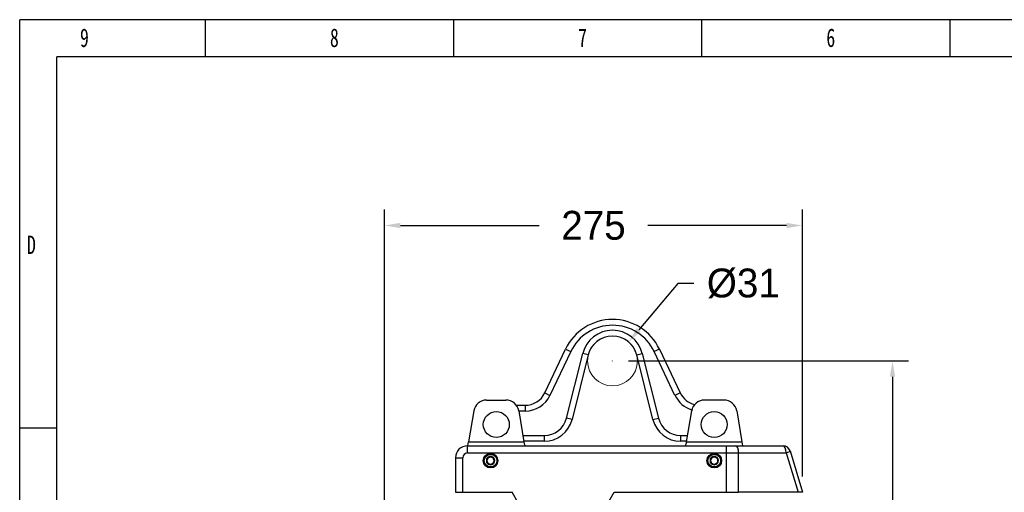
# Model space of a CAD drawing. Header units: millimetres. Extents: x 275 to 1805, y 43 to 1125.
# Tile 10 of 12: x 275 to 957, y 797 to 1125. Entities that reach past the tile are written whole.
import ezdxf
from ezdxf.lldxf.tags import DXFTag

# ---------------------------------------------------------------- set-up
doc = ezdxf.new("R2010")
doc.units = ezdxf.units.MM
doc.styles.add('样式 1', font='SimSun.ttf', dxfattribs={"width": 0.7, "height": 2.5})
tags = doc.linetypes.add('DASHED', pattern=[25.72, 12.86, -12.86]).pattern_tags.tags
tags[6:7] = [DXFTag(74, 4), DXFTag(75, 0), DXFTag(340, '0'), DXFTag(46, 0.0), DXFTag(50, 0.0), DXFTag(44, 0.0), DXFTag(45, 0.0)]
tags[4:5] = [DXFTag(74, 4), DXFTag(75, 0), DXFTag(340, '0'), DXFTag(46, 0.0), DXFTag(50, 0.0), DXFTag(44, 0.0), DXFTag(45, 0.0)]
doc.dimstyles.get("Standard").update_dxf_attribs({"dimtxt": 20, "dimasz": 11, "dimexe": 11, "dimexo": 11, "dimgap": 11, "dimtad": 0, "dimtih": 1, "dimtoh": 1, "dimdsep": 46, "dimtxsty": 'Standard', "dimcen": 0.09, "dimadec": 0, "dimazin": 0, "dimtfac": 1, "dimtofl": 0, "dimtmove": 0, "dimatfit": 3, "dimfxl": 0, "dimtolj": 1, "dimtzin": 0, "dimarcsym": 0})

# ---------------------------------------------------------------- blocks, each defined once
blk = doc.blocks.new('1')
at = {"lineweight": -3}
for p, q in [((4925.3, 1577.4), (2658, 1577.4)), ((2658, -25.8), (2658, 1577.4)), ((2848.9, 1539.2), (2848.9, 1577.4)), ((3103.6, 1539.2), (3103.6, 1577.4)), ((3358.4, 1539.2), (3358.4, 1577.4)), ((3613.2, 1539.2), (3613.2, 1577.4)), ((4887.1, 1539.2), (2696.2, 1539.2)), ((2696.2, 12.4), (2696.2, 1539.2)), ((2696.2, 1157.5), (2658, 1157.5))]:
    blk.add_line(p, q, dxfattribs=at)
at = {"lineweight": -3, "attachment_point": 1, "style": '样式 1'}
for s, insert, char_height, width in [('9', (2719.9, 1568.4), 19.1, 9.969), ('8', (2976.5, 1568.4), 19.1, 9.306), ('7', (3231.3, 1568.4), 19.1, 8.643), ('{\\fSimSun|b0|i0|c134|p2;6}', (3486.1, 1568.4), 19.085, 9.306), ('{\\fSimSun|b0|i0|c134|p2;D}', (2665.5, 1355.6), 19.085, 9.189)]:
    blk.add_mtext(s, dxfattribs=dict(at, insert=insert, char_height=char_height, width=width))
blk = doc.blocks.new('*D12')
at = {"color": 0, "lineweight": -2}
for p, q in [((527.37, 637.44), (527.37, 993.49)), ((816.96, 808.42), (816.96, 993.49)), ((538.37, 982.49), (634.5, 982.49)), ((805.96, 982.49), (709.83, 982.49))]:
    blk.add_line(p, q, dxfattribs=at)
at = {"color": 0, "lineweight": 18}
for points in [[(538.37, 984.32), (538.37, 980.65), (527.37, 982.49)], [(805.96, 984.32), (805.96, 980.65), (816.96, 982.49)]]:
    blk.add_solid(points, dxfattribs=at)
at = {"layer": 'Defpoints', "color": 0, "lineweight": 18}
for p in [(816.96, 982.49), (816.96, 797.42), (527.37, 626.44)]:
    blk.add_point(p, dxfattribs=at)
at = {"color": 0, "lineweight": 18, "insert": (672.16, 982.49), "char_height": 20, "attachment_point": 5}
blk.add_mtext('\\A1;275', dxfattribs=at)
blk = doc.blocks.new('*D13')
at = {"color": 0, "lineweight": -2}
for p, q in [((696.33, 888.53), (890.36, 888.53)), ((879.36, 877.53), (879.36, 699.28)), ((879.36, 479.04), (879.36, 657.28)), ((693.5, 468.04), (890.36, 468.04))]:
    blk.add_line(p, q, dxfattribs=at)
at = {"color": 0, "lineweight": 18}
for points in [[(877.53, 877.53), (881.19, 877.53), (879.36, 888.53)], [(877.53, 479.04), (881.19, 479.04), (879.36, 468.04)]]:
    blk.add_solid(points, dxfattribs=at)
at = {"layer": 'Defpoints', "color": 0, "lineweight": 18}
for p in [(685.33, 888.53), (682.5, 468.04), (879.36, 468.04)]:
    blk.add_point(p, dxfattribs=at)
at = {"color": 0, "lineweight": 18, "insert": (879.36, 678.28), "char_height": 20, "attachment_point": 5}
blk.add_mtext('\\A1;420', dxfattribs=at)
blk = doc.blocks.new('*D21')
at = {"color": 0, "lineweight": -2}
for p, q in [((730.67, 942.24), (703.58, 910.15)), ((741.67, 942.24), (730.67, 942.24)), ((685.24, 888.53), (685.42, 888.53)), ((685.33, 888.44), (685.33, 888.62))]:
    blk.add_line(p, q, dxfattribs=at)
at = {"color": 0, "lineweight": 18}
blk.add_solid([(702.18, 911.33), (704.98, 908.96), (696.49, 901.74)], dxfattribs=at)
at = {"layer": 'Defpoints', "color": 0, "lineweight": 18}
for p in [(696.49, 901.74), (674.18, 875.31)]:
    blk.add_point(p, dxfattribs=at)
at = {"color": 0, "lineweight": 18, "insert": (776, 942.24), "char_height": 20, "attachment_point": 5}
blk.add_mtext('\\A1;%%C31', dxfattribs=at)

msp = doc.modelspace()

# ---------------------------------------------------------------- linework, layer by layer
for p, q in [((638.401, 866.382), (652.84, 896.779)), ((656.453, 895.063), (642.014, 864.665)), ((652.84, 896.779), (656.453, 895.063)), ((717.827, 896.779), (714.213, 895.063)), ((728.652, 864.665), (714.213, 895.063)), ((717.827, 896.779), (732.265, 866.382)), ((653.49, 848.937), (664.679, 893.691)), ((668.559, 892.721), (657.371, 847.967)), ((668.559, 892.721), (664.679, 893.691)), ((702.108, 892.721), (705.988, 893.691)), ((713.296, 847.967), (702.108, 892.721)), ((705.988, 893.691), (717.177, 848.937)), ((598.12, 861.417), (611.539, 861.417)), ((638.401, 866.382), (642.014, 864.665)), ((732.265, 866.382), (728.652, 864.665)), ((762.539, 861.418), (749.12, 861.418)), ((589.243, 853.897), (585.662, 832.417)), ((618.739, 857.817), (624.852, 857.817)), ((620.416, 853.897), (623.997, 832.417)), ((624.852, 853.817), (620.43, 853.817)), ((624.852, 857.817), (624.852, 853.817)), ((736.663, 832.417), (740.243, 853.898)), ((771.416, 853.898), (774.996, 832.417)), ((657.371, 847.967), (653.49, 848.937)), ((713.296, 847.967), (717.177, 848.937)), ((585.212, 829.717), (585.662, 832.417)), ((585.662, 832.417), (623.997, 832.417)), ((623.264, 836.817), (637.968, 836.817)), ((637.968, 832.817), (623.93, 832.817)), ((623.997, 832.417), (624.134, 831.595)), ((637.968, 836.817), (637.968, 832.817)), ((732.699, 832.817), (732.699, 836.817)), ((732.699, 836.817), (737.396, 836.817)), ((736.729, 832.817), (732.699, 832.817)), ((736.526, 831.595), (736.663, 832.417)), ((736.663, 832.417), (774.996, 832.417)), ((774.996, 832.417), (775.446, 829.717)), ((584.833, 824.717), (584.833, 829.717)), ((584.833, 829.717), (764.11, 829.717)), ((764.11, 829.717), (770.587, 829.717)), ((764.11, 829.717), (764.11, 824.717)), ((770.587, 829.717), (803.554, 829.717)), ((808.344, 826.153), (816.957, 797.417)), ((576.533, 821.417), (576.533, 797.417)), ((576.533, 821.417), (581.533, 821.417)), ((581.533, 797.417), (581.533, 821.417)), ((584.833, 824.717), (764.11, 824.717)), ((764.11, 824.717), (764.11, 797.417)), ((764.11, 824.717), (772.746, 824.717)), ((772.746, 824.717), (805.713, 824.717)), ((772.746, 797.417), (772.746, 824.717)), ((805.713, 824.717), (813.896, 797.417)), ((576.533, 797.417), (581.533, 797.417)), ((581.533, 797.417), (615.705, 797.417)), ((631.987, 769.217), (615.705, 797.417)), ((670.175, 769.217), (686.456, 797.417)), ((686.456, 797.417), (764.11, 797.417)), ((764.11, 797.417), (772.746, 797.417)), ((813.896, 797.417), (772.746, 797.417)), ((816.957, 797.417), (813.896, 797.417))]:
    msp.add_line(p, q)
at = {"linetype": 'DASHED', "lineweight": 18}
msp.add_circle((685.333, 888.527), 17.29, dxfattribs=at)
for centre, radius in [((604.833, 844.417), 9), ((755.833, 844.417), 9), ((600.833, 819.417), 5.1), ((600.833, 819.417), 5), ((600.833, 819.417), 4.4), ((755.833, 819.417), 5.1), ((755.833, 819.417), 5), ((755.833, 819.417), 4.4)]:
    msp.add_circle(centre, radius)
for centre, radius, start, end in [((685.333, 881.345), 35.973, 25.407718, 154.592282), ((685.333, 881.345), 31.973, 25.407718, 154.592282), ((685.333, 888.527), 21.29, 14.036243, 165.963757), ((685.333, 888.527), 17.29, 14.036243, 165.963757), ((598.12, 852.417), 9, 90, 170.536271), ((611.539, 852.417), 9, 9.463729, 90), ((624.852, 872.817), 15, 270, 334.592282), ((624.852, 872.817), 19, 270, 334.592282), ((745.815, 872.817), 19, 205.407718, 253.412903), ((745.815, 872.817), 15, 205.407718, 256.295335), ((749.12, 852.418), 9, 90, 170.537678), ((762.539, 852.418), 9, 9.462322, 90), ((637.968, 852.817), 16, 270, 345.963757), ((637.968, 852.817), 20, 270, 345.963757), ((732.699, 852.817), 20, 194.036243, 270), ((732.699, 852.817), 16, 194.036243, 270), ((584.833, 821.417), 8.3, 90, 180), ((629.066, 832.417), 5, 189.463729, 212.683944), ((731.594, 832.417), 5, 327.315939, 350.537678), ((803.554, 824.717), 5, 16.684946, 90), ((584.833, 821.417), 3.3, 90, 180), ((600.833, 819.417), 2.887, 150, 210), ((600.833, 819.417), 2.887, 90, 150), ((600.833, 819.417), 2.5, 120, 180), ((600.833, 819.417), 2.5, 180, 240), ((600.833, 819.417), 2.5, 60, 120), ((600.833, 819.417), 2.887, 30, 90), ((600.833, 819.417), 2.5, 0, 60), ((600.833, 819.417), 2.5, 300, 0), ((600.833, 819.417), 2.887, 330, 30), ((755.833, 819.417), 2.887, 150, 210), ((755.833, 819.417), 2.887, 90, 150), ((755.833, 819.417), 2.5, 120, 180), ((755.833, 819.417), 2.5, 180, 240), ((755.833, 819.417), 2.5, 60, 120), ((755.833, 819.417), 2.887, 30, 90), ((755.833, 819.417), 2.5, 0, 60), ((755.833, 819.417), 2.5, 300, 0), ((755.833, 819.417), 2.887, 330, 30), ((600.833, 819.417), 2.887, 210, 270), ((600.833, 819.417), 2.5, 240, 300), ((600.833, 819.417), 2.887, 270, 330), ((755.833, 819.417), 2.887, 210, 270), ((755.833, 819.417), 2.5, 240, 300), ((755.833, 819.417), 2.887, 270, 330)]:
    msp.add_arc(centre, radius, start, end)
for centre, major_axis, ratio, start_param, end_param in [((770.587, 824.717), (0, 5), 0.4317759, 4.712389, 6.2831853), ((803.554, 824.717), (0, 5), 0.4317759, 4.712389, 6.2831853), ((803.554, 824.717), (-4.789, -1.436), 0.1361583, 1.9971979, 3.1415927)]:
    msp.add_ellipse(centre, major_axis=major_axis, ratio=ratio, start_param=start_param, end_param=end_param)
for points, knots in [([(598.333, 820.861), (598.538, 820.979), (598.744, 821.098), (599.057, 821.278), (599.162, 821.339), (599.32, 821.43), (599.373, 821.461), (599.479, 821.522), (599.533, 821.553), (599.692, 821.645), (599.798, 821.706), (600.008, 821.827), (600.112, 821.888), (600.424, 822.068), (600.629, 822.186), (600.833, 822.304)], [0, 0, 0, 0, 0.25, 0.25, 0.375, 0.375, 0.4375, 0.4375, 0.5, 0.5, 0.625, 0.625, 0.75, 0.75, 1, 1, 1, 1]), ([(598.333, 817.974), (598.333, 818.091), (598.333, 818.21), (598.333, 818.45), (598.333, 818.57), (598.333, 818.811), (598.333, 818.932), (598.333, 819.174), (598.333, 819.296), (598.333, 819.54), (598.333, 819.662), (598.333, 819.816), (598.333, 819.846), (598.333, 819.908), (598.333, 819.999), (598.333, 820.09), (598.333, 820.391), (598.333, 820.628), (598.333, 820.861)], [0, 0, 0, 0, 0.125, 0.125, 0.25, 0.25, 0.375, 0.375, 0.5, 0.5, 0.625, 0.625, 0.65625, 0.65625, 0.6875, 0.75, 0.75, 1, 1, 1, 1]), ([(600.833, 822.304), (601.038, 822.186), (601.244, 822.067), (601.557, 821.887), (601.662, 821.826), (601.82, 821.735), (601.873, 821.704), (601.979, 821.643), (602.033, 821.612), (602.192, 821.52), (602.298, 821.459), (602.508, 821.338), (602.612, 821.277), (602.924, 821.097), (603.129, 820.979), (603.333, 820.861)], [0, 0, 0, 0, 0.25, 0.25, 0.375, 0.375, 0.4375, 0.4375, 0.5, 0.5, 0.625, 0.625, 0.75, 0.75, 1, 1, 1, 1]), ([(603.333, 817.974), (603.333, 818.091), (603.333, 818.21), (603.333, 818.45), (603.333, 818.57), (603.333, 818.811), (603.333, 818.932), (603.333, 819.174), (603.333, 819.296), (603.333, 819.54), (603.333, 819.662), (603.333, 819.816), (603.333, 819.846), (603.333, 819.908), (603.333, 819.999), (603.333, 820.09), (603.333, 820.391), (603.333, 820.628), (603.333, 820.861)], [0, 0, 0, 0, 0.125, 0.125, 0.25, 0.25, 0.375, 0.375, 0.5, 0.5, 0.625, 0.625, 0.65625, 0.65625, 0.6875, 0.75, 0.75, 1, 1, 1, 1]), ([(753.333, 820.861), (753.538, 820.979), (753.744, 821.098), (754.057, 821.278), (754.162, 821.339), (754.32, 821.43), (754.373, 821.461), (754.479, 821.522), (754.533, 821.553), (754.692, 821.645), (754.798, 821.706), (755.008, 821.827), (755.112, 821.888), (755.424, 822.068), (755.629, 822.186), (755.833, 822.304)], [0, 0, 0, 0, 0.25, 0.25, 0.375, 0.375, 0.4375, 0.4375, 0.5, 0.5, 0.625, 0.625, 0.75, 0.75, 1, 1, 1, 1]), ([(753.333, 817.974), (753.333, 818.091), (753.333, 818.21), (753.333, 818.45), (753.333, 818.57), (753.333, 818.811), (753.333, 818.932), (753.333, 819.174), (753.333, 819.296), (753.333, 819.54), (753.333, 819.662), (753.333, 819.816), (753.333, 819.846), (753.333, 819.908), (753.333, 819.999), (753.333, 820.09), (753.333, 820.391), (753.333, 820.628), (753.333, 820.861)], [0, 0, 0, 0, 0.125, 0.125, 0.25, 0.25, 0.375, 0.375, 0.5, 0.5, 0.625, 0.625, 0.65625, 0.65625, 0.6875, 0.75, 0.75, 1, 1, 1, 1]), ([(755.833, 822.304), (756.038, 822.186), (756.244, 822.067), (756.557, 821.887), (756.662, 821.826), (756.82, 821.735), (756.873, 821.704), (756.979, 821.643), (757.033, 821.612), (757.192, 821.52), (757.298, 821.459), (757.508, 821.338), (757.612, 821.277), (757.924, 821.097), (758.129, 820.979), (758.333, 820.861)], [0, 0, 0, 0, 0.25, 0.25, 0.375, 0.375, 0.4375, 0.4375, 0.5, 0.5, 0.625, 0.625, 0.75, 0.75, 1, 1, 1, 1]), ([(758.333, 817.974), (758.333, 818.091), (758.333, 818.21), (758.333, 818.45), (758.333, 818.57), (758.333, 818.811), (758.333, 818.932), (758.333, 819.174), (758.333, 819.296), (758.333, 819.54), (758.333, 819.662), (758.333, 819.816), (758.333, 819.846), (758.333, 819.908), (758.333, 819.999), (758.333, 820.09), (758.333, 820.391), (758.333, 820.628), (758.333, 820.861)], [0, 0, 0, 0, 0.125, 0.125, 0.25, 0.25, 0.375, 0.375, 0.5, 0.5, 0.625, 0.625, 0.65625, 0.65625, 0.6875, 0.75, 0.75, 1, 1, 1, 1]), ([(600.833, 816.531), (600.629, 816.649), (600.423, 816.768), (600.11, 816.948), (600.005, 817.009), (599.847, 817.1), (599.794, 817.131), (599.688, 817.192), (599.634, 817.223), (599.475, 817.315), (599.369, 817.376), (599.159, 817.497), (599.055, 817.558), (598.743, 817.738), (598.537, 817.856), (598.333, 817.974)], [0, 0, 0, 0, 0.25, 0.25, 0.375, 0.375, 0.4375, 0.4375, 0.5, 0.5, 0.625, 0.625, 0.75, 0.75, 1, 1, 1, 1]), ([(603.333, 817.974), (603.129, 817.856), (602.923, 817.737), (602.61, 817.557), (602.505, 817.496), (602.347, 817.405), (602.294, 817.374), (602.188, 817.313), (602.134, 817.282), (601.975, 817.19), (601.869, 817.129), (601.659, 817.007), (601.555, 816.947), (601.243, 816.767), (601.037, 816.649), (600.833, 816.531)], [0, 0, 0, 0, 0.25, 0.25, 0.375, 0.375, 0.4375, 0.4375, 0.5, 0.5, 0.625, 0.625, 0.75, 0.75, 1, 1, 1, 1]), ([(755.833, 816.531), (755.629, 816.649), (755.423, 816.768), (755.11, 816.948), (755.005, 817.009), (754.847, 817.1), (754.794, 817.131), (754.688, 817.192), (754.634, 817.223), (754.475, 817.315), (754.369, 817.376), (754.159, 817.497), (754.055, 817.558), (753.743, 817.738), (753.537, 817.856), (753.333, 817.974)], [0, 0, 0, 0, 0.25, 0.25, 0.375, 0.375, 0.4375, 0.4375, 0.5, 0.5, 0.625, 0.625, 0.75, 0.75, 1, 1, 1, 1]), ([(758.333, 817.974), (758.129, 817.856), (757.923, 817.737), (757.61, 817.557), (757.505, 817.496), (757.347, 817.405), (757.294, 817.374), (757.188, 817.313), (757.134, 817.282), (756.975, 817.19), (756.869, 817.129), (756.659, 817.007), (756.555, 816.947), (756.243, 816.767), (756.037, 816.649), (755.833, 816.531)], [0, 0, 0, 0, 0.25, 0.25, 0.375, 0.375, 0.4375, 0.4375, 0.5, 0.5, 0.625, 0.625, 0.75, 0.75, 1, 1, 1, 1])]:
    msp.add_open_spline(points, degree=3, knots=knots)

# ---------------------------------------------------------------- block references
at = {"lineweight": 18, "xscale": 0.6749999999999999, "yscale": 0.6749999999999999, "zscale": 0.6749999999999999}
msp.add_blockref('1', (-1519.582, 60.502), dxfattribs=at)

# ---------------------------------------------------------------- dimensions: what is measured, and where the dimension line sits
at = {"lineweight": 18}
dim = msp.add_linear_dim(base=(816.957, 982.486), p1=(527.367, 626.437), p2=(816.957, 797.417), text='275', dimstyle='Standard', dxfattribs=at)
dim.commit()
dim.dimension.update_dxf_attribs({"geometry": '*D12', "text_midpoint": (672.162, 982.486)})
dim = msp.add_diameter_dim_2p(p1=(674.181, 875.314), p2=(696.486, 901.74), text='%%C31', dimstyle='Standard', dxfattribs=at)
dim.commit()
dim.dimension.update_dxf_attribs({"geometry": '*D21', "text_midpoint": (776.002, 942.237), "dimtype": 163})
dim = msp.add_linear_dim(base=(879.361, 468.035), p1=(685.333, 888.527), p2=(682.497, 468.035), angle=90, text='420', dimstyle='Standard', dxfattribs=at)
dim.commit()
dim.dimension.update_dxf_attribs({"geometry": '*D13', "text_midpoint": (879.361, 678.281)})

doc.saveas('drawing.dxf')
